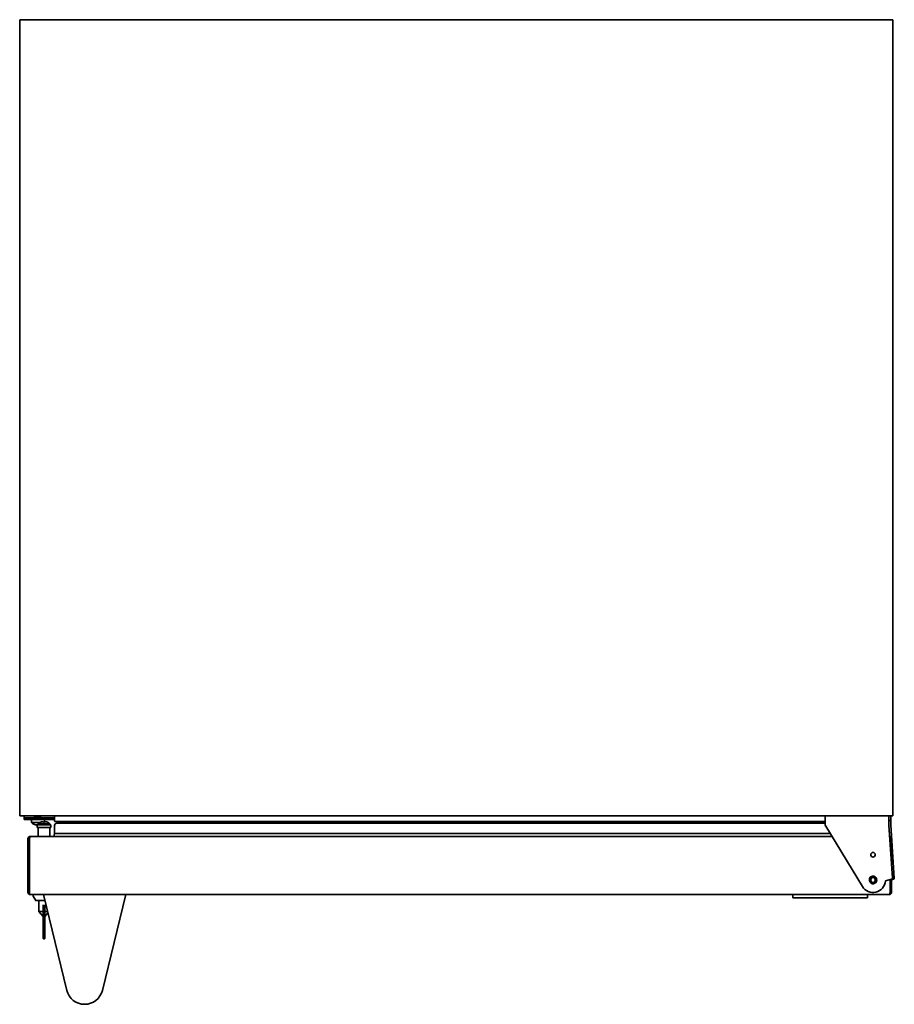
# Model space of a CAD drawing. Extents: x 5 to 61.4, y -5.9 to 58.1.
# Tile 3 of 3: x 5 to 29, y 31.1 to 58.1. Entities that reach past the tile are written whole.
import ezdxf

# ---------------------------------------------------------------- set-up
doc = ezdxf.new("R2010")
doc.units = 0
doc.header["$MEASUREMENT"] = 0

msp = doc.modelspace()

# ---------------------------------------------------------------- linework, layer by layer
at = {"color": 7, "lineweight": 35}
for p, q in [((5.039252, 36.287835), (5.039252, 58.067435)), ((28.919252, 58.067435), (5.039252, 58.067435)), ((28.919252, 58.067435), (28.919252, 36.287835)), ((5.039252, 36.287835), (28.919252, 36.287835)), ((5.470253, 36.287835), (5.164252, 36.287835)), ((5.164252, 36.240033), (5.164252, 36.287835)), ((5.164252, 36.240033), (5.164252, 36.236096)), ((5.470253, 36.240033), (5.164252, 36.240033)), ((5.289253, 36.236096), (5.164252, 36.236096)), ((5.164252, 36.188297), (5.164252, 36.236096)), ((5.164252, 36.188297), (5.289253, 36.188297)), ((5.289253, 36.236096), (5.994191, 36.236096)), ((5.289253, 36.188297), (5.994191, 36.188297)), ((5.720075, 36.188297), (5.358252, 36.188297)), ((5.358252, 36.188297), (5.358252, 36.108298)), ((5.53124, 36.108298), (5.358252, 36.108298)), ((5.470373, 36.287854), (5.446175, 36.273506)), ((5.446175, 36.273506), (5.447692, 36.274265)), ((5.446241, 36.268844), (5.470265, 36.254587)), ((5.470252, 36.256195), (5.470252, 36.236096)), ((5.593497, 36.108298), (5.53124, 36.108298)), ((5.559779, 36.236096), (5.577299, 36.239295)), ((5.608185, 36.250005), (5.608253, 36.250517)), ((5.608239, 36.252091), (5.63233, 36.237805)), ((5.608253, 36.287856), (5.608253, 36.250517)), ((5.994192, 36.287835), (5.608253, 36.287835)), ((5.612732, 36.117162), (5.612875, 36.116626)), ((5.994192, 36.240033), (5.628576, 36.240033)), ((5.683907, 36.131433), (5.687875, 36.116626)), ((5.720252, 36.188297), (5.720075, 36.188297)), ((5.720252, 36.188297), (5.720252, 36.116653)), ((5.720458, 36.116626), (5.724468, 36.131597)), ((5.741075, 36.131433), (5.739962, 36.131597)), ((5.795457, 36.116626), (5.7956, 36.117162)), ((5.994169, 36.149616), (5.994169, 36.287837)), ((27.064252, 36.134617), (6.009169, 36.134617)), ((27.064252, 36.090617), (6.05617, 36.090617)), ((6.188663, 36.090617), (6.188663, 36.119615)), ((27.064252, 36.287835), (27.064252, 36.072912)), ((28.814253, 36.287835), (27.064252, 36.287835)), ((28.814253, 36.037833), (28.814253, 36.287835)), ((28.814253, 36.162835), (28.864251, 36.162835)), ((28.864251, 36.287835), (28.814279, 36.287835)), ((28.864251, 36.287835), (28.864251, 36.162835)), ((28.864251, 36.037833), (28.864251, 36.162835)), ((5.447025, 36.054885), (5.4472, 36.054853)), ((5.513235, 36.042658), (5.513678, 36.045066)), ((5.513666, 36.049127), (5.603665, 36.049127)), ((5.513666, 36.049127), (5.513666, 35.971028)), ((5.603665, 35.971028), (5.513666, 35.971028)), ((5.514425, 36.049127), (5.515609, 36.055565)), ((5.51889, 36.055346), (5.517844, 36.049127)), ((5.519263, 36.049139), (5.521201, 36.055216)), ((5.543679, 36.054988), (5.535174, 36.054853)), ((5.539247, 36.054885), (5.543331, 36.054853)), ((5.543666, 36.074127), (5.704165, 36.074127)), ((5.543666, 36.074127), (5.543666, 36.049127)), ((5.548165, 35.971028), (5.860166, 35.971028)), ((5.548165, 35.971028), (5.548165, 35.727039)), ((5.803666, 36.049127), (5.603665, 36.049127)), ((5.803666, 35.971028), (5.603665, 35.971028)), ((5.704165, 36.074127), (5.864666, 36.074127)), ((5.803666, 36.049127), (5.893665, 36.049127)), ((5.803666, 35.971028), (5.893665, 35.971028)), ((5.860166, 35.971028), (5.860166, 35.727039)), ((5.864666, 36.074127), (5.864666, 36.049127)), ((5.893665, 36.049127), (5.893665, 35.971028)), ((5.994169, 35.809617), (5.994169, 36.028615)), ((27.082505, 36.007878), (28.085894, 34.360935)), ((28.909633, 34.589906), (28.814253, 36.037833)), ((28.864251, 36.037833), (28.959634, 34.589906)), ((5.264166, 34.197027), (5.264166, 35.667028)), ((5.264166, 35.667028), (5.294165, 35.667028)), ((5.294165, 34.197027), (5.294165, 35.667028)), ((5.304165, 34.197027), (5.304165, 35.667028)), ((5.324166, 35.71897), (5.324166, 35.72703)), ((5.324166, 35.72703), (5.334165, 35.72703)), ((27.25361, 35.72703), (5.334166, 35.72703)), ((5.968884, 35.72703), (5.994169, 35.809617)), ((27.203292, 35.809617), (5.994169, 35.809617)), ((28.844167, 35.583736), (28.844167, 35.667028)), ((28.854166, 35.431932), (28.854166, 35.667028)), ((28.884167, 35.667028), (28.854166, 35.667028)), ((28.884167, 34.976518), (28.884167, 35.667028)), ((28.347514, 34.604036), (28.304554, 34.546045)), ((28.304554, 34.546045), (28.333291, 34.479846)), ((28.333291, 34.479846), (28.404993, 34.471633)), ((28.419213, 34.595822), (28.347514, 34.604036)), ((28.404993, 34.471633), (28.447953, 34.529623)), ((28.447953, 34.529623), (28.419213, 34.595822)), ((28.715333, 34.512834), (28.887464, 34.558956)), ((28.844167, 34.197027), (28.844167, 34.547355)), ((28.854187, 34.536642), (28.844167, 34.533958)), ((28.854166, 34.197027), (28.854166, 34.550036)), ((28.884167, 34.197027), (28.884167, 34.558072)), ((28.937464, 34.558956), (28.884186, 34.544683)), ((5.264166, 34.197027), (5.294165, 34.197027)), ((5.324008, 34.13703), (5.324166, 34.137028)), ((28.824165, 34.137028), (5.324166, 34.137028)), ((5.409166, 34.137028), (5.688993, 34.137028)), ((5.409166, 34.137028), (5.409166, 34.098333)), ((5.477733, 33.974585), (5.409803, 34.095889)), ((5.482096, 33.972029), (5.704165, 33.972029)), ((5.566666, 33.677027), (5.566666, 33.972029)), ((5.688984, 34.136833), (5.719865, 34.136838)), ((6.328703, 31.518362), (5.688984, 34.136833)), ((5.704165, 33.972029), (5.729248, 33.972029)), ((6.810857, 34.13703), (5.719865, 34.136838)), ((7.938984, 34.137225), (7.300173, 31.518533)), ((26.181165, 34.137028), (26.181165, 34.052028)), ((28.226155, 34.052028), (26.181165, 34.052028)), ((28.226155, 34.052028), (28.226155, 34.137028)), ((28.884167, 34.197027), (28.854166, 34.197027)), ((5.566666, 33.677027), (5.678177, 33.677027)), ((5.684669, 33.536396), (5.566666, 33.677027)), ((5.684665, 33.705166), (5.684665, 33.854553)), ((5.684665, 33.705166), (5.684665, 33.632649)), ((5.723665, 33.854553), (5.723665, 33.705166)), ((5.723665, 33.632649), (5.723665, 33.705166)), ((5.730153, 33.677027), (5.801318, 33.677027)), ((5.684665, 33.052027), (5.684665, 33.632649)), ((5.684665, 33.530706), (5.684665, 33.533868)), ((5.684665, 33.516875), (5.684665, 33.530706)), ((5.684665, 33.505023), (5.684665, 33.516875)), ((5.684665, 33.489087), (5.684665, 33.490644)), ((5.684665, 33.46956), (5.684665, 33.489087)), ((5.684665, 33.449856), (5.684665, 33.46956)), ((5.684665, 33.446968), (5.684665, 33.449856)), ((5.684665, 33.4162), (5.684665, 33.421684)), ((5.684665, 33.406682), (5.684665, 33.4162)), ((5.684665, 33.40532), (5.684665, 33.407809)), ((5.684665, 33.402177), (5.684665, 33.405341)), ((5.684665, 33.38835), (5.684665, 33.402177)), ((5.723665, 33.536401), (5.810427, 33.6398)), ((5.723665, 33.632649), (5.723665, 33.052027)), ((5.684665, 33.376494), (5.684665, 33.38835)), ((5.684665, 33.370395), (5.684665, 33.376494)), ((5.684665, 33.353704), (5.684665, 33.36457)), ((5.684665, 33.343126), (5.684665, 33.353704)), ((5.684665, 33.323369), (5.684665, 33.343076)), ((5.684665, 33.309413), (5.684665, 33.310239)), ((5.684665, 33.298162), (5.684665, 33.309413)), ((5.684665, 33.28249), (5.684665, 33.298162)), ((5.684665, 33.278873), (5.684665, 33.28249)), ((5.684665, 33.267118), (5.684665, 33.278873)), ((5.684665, 33.256014), (5.684665, 33.258295)), ((5.684665, 33.247777), (5.684665, 33.256009)), ((5.684665, 33.236392), (5.684665, 33.247777)), ((5.684665, 33.227943), (5.684665, 33.239698)), ((5.684665, 33.220638), (5.684665, 33.231331)), ((5.684665, 33.219109), (5.684665, 33.220662)), ((5.684665, 33.210649), (5.684665, 33.219085)), ((5.684665, 33.198893), (5.684665, 33.210649)), ((5.684665, 33.198221), (5.684665, 33.198893)), ((5.684665, 33.190288), (5.684665, 33.198221)), ((5.684665, 33.181431), (5.684665, 33.193701)), ((5.684665, 33.159023), (5.684665, 33.167254)), ((5.684665, 33.147638), (5.684665, 33.159023)), ((5.684665, 33.142008), (5.684665, 33.147638)), ((5.684665, 33.130152), (5.684665, 33.142008)), ((5.684665, 33.109857), (5.684665, 33.118291)), ((5.684665, 33.098101), (5.684665, 33.109857)), ((5.684665, 33.06383), (5.684665, 33.083354)), ((5.684665, 33.044124), (5.684665, 33.06383)), ((5.684665, 33.052027), (5.684665, 32.937029)), ((5.694665, 32.927027), (5.713666, 32.927027)), ((5.723665, 32.937029), (5.723665, 33.052027)), ((6.328703, 31.518362), (6.328531, 31.519069)), ((6.32854, 31.519074), (6.328714, 31.518362))]:
    msp.add_line(p, q, dxfattribs=at)
for points in [[(5.304165, 35.667028), (5.311798, 35.690365), (5.31588, 35.701573), (5.320222, 35.71174), (5.322525, 35.716214), (5.326471, 35.722202), (5.328571, 35.724463), (5.33185, 35.726602), (5.334166, 35.72703)], [(5.324166, 34.137028), (5.322738, 34.137391), (5.321798, 34.138054), (5.319978, 34.14026), (5.317893, 34.144184), (5.314139, 34.154678), (5.310584, 34.16805), (5.304165, 34.197027)], [(28.844167, 34.197027), (28.839097, 34.173771), (28.836382, 34.162578), (28.831902, 34.147781), (28.828322, 34.140207), (28.826366, 34.137912), (28.824905, 34.137117), (28.824165, 34.137028)], [(5.684665, 33.685014), (5.684388, 33.682559), (5.683174, 33.679786), (5.681277, 33.677921), (5.678177, 33.677027)], [(5.730153, 33.677027), (5.727641, 33.677596), (5.725287, 33.679598), (5.724075, 33.682073), (5.723665, 33.685014)]]:
    msp.add_lwpolyline(points, dxfattribs=at)
for centre, radius in [((28.376253, 35.227834), 0.0625), ((28.376253, 34.537834), 0.095)]:
    msp.add_circle(centre, radius, dxfattribs=at)
for centre, radius, start, end in [((5.539253, 36.308644), 0.27, 227.904346, 250.026742), ((5.73472, 34.530265), 1.769565, 96.6718, 98.274087), ((5.689318, 35.299906), 0.985587, 98.937524, 101.296022), ((5.315545, 37.667126), 1.410949, 278.997228, 280.691306), ((5.704165, 35.893478), 0.24165, 112.23319, 131.619822), ((5.703855, 35.889696), 0.244492, 98.608206, 111.846663), ((5.703864, 35.889667), 0.24452, 98.346603, 111.846089), ((5.63052, 36.23404), 0.004164, 29.685532, 64.327138), ((5.704162, 35.869035), 0.248128, 86.236363, 93.765472), ((5.70417, 35.869035), 0.248128, 86.236363, 93.765472), ((5.704477, 35.889696), 0.244491, 68.153321, 81.391806), ((5.704165, 35.893478), 0.24165, 48.38018, 67.766808), ((6.009169, 36.149616), 0.015, 180.000005, 269.999997), ((6.05617, 36.028615), 0.062, 90.000003, 179.999995), ((6.173663, 36.119615), 0.015, 0, 90.000003), ((5.53791, 36.310439), 0.270635, 250.233915, 261.569584), ((5.447722, 36.056038), 0.001357, 192.228055, 238.932752), ((5.447069, 36.055899), 0.00106, 277.187098, 320.096426), ((5.598664, 36.048992), 0.085686, 175.477778, 184.239712), ((5.535163, 36.32405), 0.269194, 265.324193, 270.002388), ((27.189254, 36.072912), 0.125, 180.000005, 211.351683), ((5.324166, 35.667028), 0.06, 90.000003, 179.999995), ((5.324166, 35.667028), 0.03, 110.951205, 180.000005), ((6.064595, 35.431329), 0.796107, 160.655379, 162.778885), ((28.824165, 35.667028), 0.06, 360, 79.805877), ((28.824165, 35.667028), 0.03, 360, 64.892459), ((27.790225, 35.33621), 1.104636, 17.426403, 18.579692), ((27.790225, 35.33621), 1.104636, 17.426403, 18.579692), ((28.376253, 34.537834), 0.34, 211.351683, 355.783269), ((28.373776, 34.548114), 0.095051, 163.690429, 194.286046), ((28.376253, 34.537834), 0.0955, 187.929189, 206.488766), ((28.384056, 34.545105), 0.105766, 139.990314, 163.690538), ((28.377001, 34.527396), 0.092025, 200.452095, 213.079831), ((28.385692, 34.532975), 0.102357, 213.041472, 254.320636), ((28.376253, 34.537834), 0.105, 260.006515, 134.203177), ((28.879697, 34.587936), 0.03, 285.000001, 3.768869), ((28.929698, 34.587936), 0.03, 285.000001, 3.768869), ((5.324166, 34.197027), 0.06, 179.999995, 269.999997), ((5.324166, 34.197027), 0.03, 179.999995, 241.751804), ((6.460135, 34.43659), 1.180523, 191.70821, 193.021027), ((5.414166, 34.098333), 0.005, 179.999995, 209.248832), ((5.482096, 33.977027), 0.005, 209.248832, 269.999997), ((28.824165, 34.197027), 0.06, 269.999997, 360), ((28.823997, 34.140623), 0.003609, 272.68028, 317.546795), ((28.824165, 34.197027), 0.03, 298.248021, 360), ((5.694665, 32.937029), 0.01, 180.000005, 269.999997), ((5.713666, 32.937029), 0.01, 269.999997, 360), ((6.814418, 31.63703), 0.5, 193.729017, 346.290861)]:
    msp.add_arc(centre, radius, start, end, dxfattribs=at)
for centre, major_axis, ratio, start_param, end_param in [((5.539253, 36.270694), (0.095, -0.000519), 0.121485, 2.940729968, 3.347251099), ((5.539253, 36.277836), (0.094997, 0.006435), 0.100992, 2.236550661, 2.864869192), ((5.539236, 36.255685), (0.068983, -0.000524), 0.167278, 2.872952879, 3.142867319), ((5.539254, 36.262822), (0.068996, 0.006498), 0.138473, 2.230367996, 2.858680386), ((5.53925, 36.284242), (0.068995, 0.007319), 0.12953, 5.282698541, 5.91101093), ((5.53925, 36.242866), (0.068995, 0.007319), 0.12953, 5.282698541, 5.91101093), ((5.53927, 36.250005), (0.068983, 0.000529), 0.167278, 5.923426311, 6.237625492), ((5.734041, 35.910085), (-0.115168, 0.207202), 0.68455, 5.879405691, 5.97536968), ((5.736264, 35.910085), (-0.108927, 0.210547), 0.637157, 5.90900811, 6.004972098), ((5.674291, 35.910085), (-0.115168, -0.207202), 0.68455, 3.449408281, 3.54537227), ((5.672068, 35.910085), (-0.108927, -0.210547), 0.637157, 3.419805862, 3.465494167), ((5.553654, 36.303706), (0.087327, 0.25467), 0.666105, 3.32226742, 3.403533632), ((5.55285, 36.303706), (0.091908, 0.253056), 0.705532, 3.387715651, 3.420545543)]:
    msp.add_ellipse(centre, major_axis=major_axis, ratio=ratio, start_param=start_param, end_param=end_param, dxfattribs=at)

doc.saveas('drawing.dxf')
